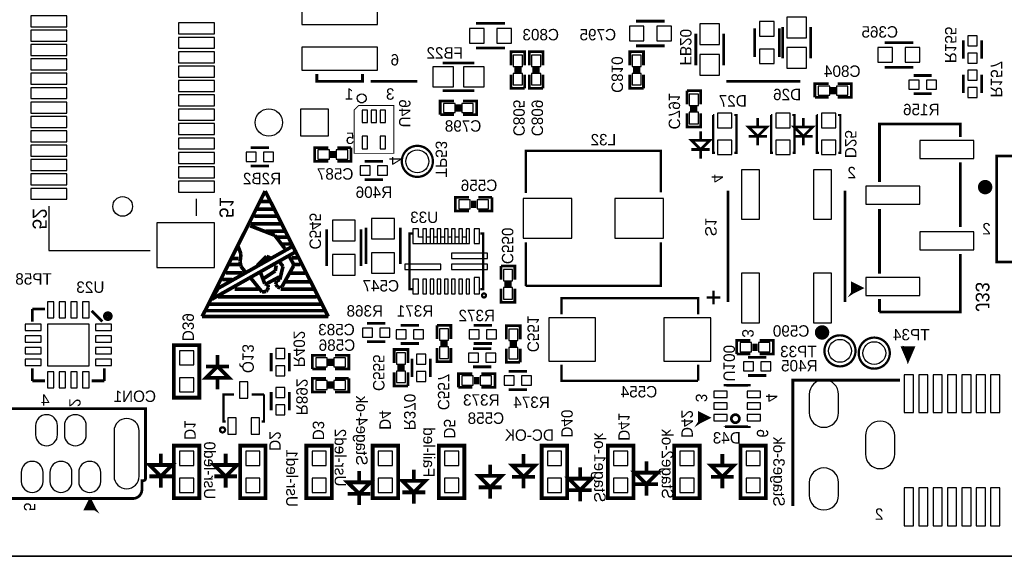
# Model space of a CAD drawing. Extents: x -53 to 531, y -106 to 304.
# Tile 32 of 66: x 95 to 150, y 0 to 30. Entities that reach past the tile are written whole.
import ezdxf
from ezdxf.enums import TextEntityAlignment as Align

# ---------------------------------------------------------------- set-up
doc = ezdxf.new("R2010")
doc.units = 0
for name, color, linetype in [('BOARD_GEOMETRY_OUTLINE', 3, 'CONTINUOUS'), ('BOARD_GEOMETRY_SILKSCREEN_B', 1, 'CONTINUOUS'), ('PACKAGE_GEOMETRY_SILKSCREEN_B', 4, 'CONTINUOUS'), ('PIN_B', 5, 'CONTINUOUS'), ('REF_DES_SILKSCREEN_B', 6, 'CONTINUOUS')]:
    doc.layers.add(name, color=color, linetype=linetype)

msp = doc.modelspace()

# ---------------------------------------------------------------- linework, layer by layer
at = {"layer": 'BOARD_GEOMETRY_OUTLINE'}
msp.add_lwpolyline([(177.8, 1.016), (176.784, 0), (175.33874, 0), (1.524, 0), (1.016, 0), (0, 1.016), (0, 2.921), (0, 116.84), (0, 118.364), (1.016, 119.38), (2.54, 119.38), (174.93234, 119.38), (176.784, 119.38), (177.8, 118.364), (177.8, 116.80444), (177.8, 4.445), (177.8, 4.572)], close=True, dxfattribs=at)
msp.add_lwpolyline([(1.524, 0), (175.33874, 0)], dxfattribs=at)
at = {"layer": 'BOARD_GEOMETRY_SILKSCREEN_B'}
for points, const_width in [([(117.475, 26.416), (114.8842, 26.416)], 0.1524), ([(138.7602, 26.416), (134.6454, 26.416)], 0.1524), ([(105.5116, 13.335), (109.0168, 20.32)], 0.2032), ([(109.0168, 20.32), (112.522, 13.335)], 0.2032), ([(109.2708, 19.7358), (108.7882, 19.7358)], 0.2032), ([(109.474, 19.304), (108.585, 19.304)], 0.2032), ([(109.6518, 18.923), (108.4072, 18.923)], 0.2032), ([(108.1786, 18.3896), (109.5502, 17.8562)], 0.2032), ([(109.9058, 18.4912), (108.2294, 18.4912)], 0.2032), ([(110.0582, 18.0848), (109.0422, 18.0848)], 0.2032), ([(109.5502, 17.8562), (110.109, 17.1196)], 0.2032), ([(110.2614, 17.7546), (109.6772, 17.7546)], 0.2032), ([(106.045, 14.3002), (110.7186, 16.9418)], 0.2032), ([(110.5408, 17.2466), (106.4006, 14.9098)], 0.2032), ([(107.6706, 16.8148), (107.5182, 17.2212)], 0.2032), ([(110.4138, 17.3736), (109.982, 17.3736)], 0.2032), ([(110.7186, 16.9418), (110.5408, 17.2466)], 0.2032), ([(107.5182, 16.5608), (107.2134, 16.5608)], 0.2032), ([(107.6198, 16.383), (107.6706, 16.8148)], 0.2032), ([(107.6706, 16.129), (107.6198, 16.383)], 0.2032), ([(109.093, 16.6878), (108.585, 16.1798)], 0.2032), ([(109.3216, 16.5862), (109.093, 16.6878)], 0.2032), ([(110.0074, 16.129), (109.8042, 16.383)], 0.2032), ([(110.3376, 16.7132), (110.5916, 16.256)], 0.2032), ([(110.7948, 16.6116), (110.5154, 16.6116)], 0.2032), ([(107.7722, 15.7734), (106.8324, 15.7734)], 0.2032), ([(107.5944, 16.2306), (107.0102, 16.2306)], 0.2032), ([(107.9246, 15.7988), (107.6706, 16.129)], 0.2032), ([(108.7628, 15.7734), (108.9914, 15.1638)], 0.2032), ([(109.5756, 15.875), (108.9152, 15.4432)], 0.2032), ([(109.6264, 16.1798), (109.5756, 15.875)], 0.2032), ([(109.8296, 15.3924), (110.0074, 16.129)], 0.2032), ([(110.5916, 16.1544), (109.9566, 15.0114)], 0.2032), ([(110.5916, 16.2814), (110.5916, 16.1544)], 0.2032), ([(110.9726, 16.2306), (110.6424, 16.2306)], 0.2032), ([(107.188, 15.3924), (106.6292, 15.3924)], 0.2032), ([(108.839, 14.7066), (108.204, 15.494)], 0.2032), ([(109.8042, 15.5448), (109.093, 15.1638)], 0.2032), ([(109.601, 15.1384), (109.6518, 15.3162)], 0.2032), ([(109.6518, 15.3162), (109.8296, 15.3924)], 0.2032), ([(111.506, 15.2654), (110.1344, 15.2654)], 0.2032), ([(111.2266, 15.748), (110.4138, 15.748)], 0.2032), ([(106.4006, 14.9098), (106.045, 14.3002)], 0.2032), ([(108.6358, 14.859), (107.315, 14.859)], 0.2032), ([(109.0676, 14.732), (108.839, 14.7066)], 0.2032), ([(108.9914, 15.1638), (109.093, 15.1384)], 0.2032), ([(109.1438, 14.8336), (109.0676, 14.732)], 0.2032), ([(109.093, 15.1384), (109.1692, 15.0876)], 0.2032), ([(109.1946, 14.9606), (109.1438, 14.8336)], 0.2032), ([(109.1692, 15.0876), (109.1946, 14.9606)], 0.2032), ([(109.7026, 14.986), (109.601, 15.1384)], 0.2032), ([(109.855, 14.9352), (109.7026, 14.986)], 0.2032), ([(109.9566, 15.0114), (109.855, 14.9352)], 0.2032), ([(111.6838, 14.859), (109.8804, 14.859)], 0.2032), ([(111.887, 14.4272), (106.4006, 14.4272)], 0.2032), ([(112.3188, 13.6652), (105.7402, 13.6652)], 0.2032), ([(112.1156, 14.0208), (105.918, 14.0208)], 0.2032), ([(112.522, 13.335), (105.5116, 13.335)], 0.2032)]:
    msp.add_lwpolyline(points, dxfattribs=dict(at, const_width=const_width))
at = {"layer": 'PACKAGE_GEOMETRY_SILKSCREEN_B'}
for points, const_width in [([(122.3391, 29.6418), (120.7389, 29.6418)], 0.1524), ([(131.2291, 29.7688), (129.6289, 29.7688)], 0.1524), ([(132.956046, 27.31897), (132.956046, 29.06903)], 0.150114), ([(134.505954, 27.31897), (134.505954, 29.06903)], 0.150114), ([(136.2202, 29.3751), (136.2202, 27.7749)], 0.1524), ([(137.5918, 27.7749), (137.5918, 29.3751)], 0.1524), ([(137.782046, 27.69997), (137.782046, 29.45003)], 0.150114), ([(139.331954, 27.69997), (139.331954, 29.45003)], 0.150114), ([(129.6289, 28.3972), (131.2291, 28.3972)], 0.1524), ([(145.0467, 28.575), (143.4465, 28.575)], 0.1524), ([(147.828, 27.686), (147.828, 28.702)], 0.1524), ([(148.844, 27.686), (148.844, 28.702)], 0.1524), ([(120.7389, 28.2702), (122.3391, 28.2702)], 0.1524), ([(123.444, 27.305), (123.444, 28.067), (122.682, 28.067), (122.682, 27.305)], 0.1524), ([(124.46, 27.305), (124.46, 28.067), (123.698, 28.067), (123.698, 27.305)], 0.1524), ([(130.048, 27.305), (130.048, 28.067), (129.286, 28.067), (129.286, 27.305)], 0.1524), ([(118.88597, 27.444954), (120.63603, 27.444954)], 0.150114), ([(111.887, 26.836116), (111.887, 26.416), (114.427, 26.416), (114.427, 26.836116)], 0.1524), ([(122.682, 26.797), (122.682, 26.035), (123.444, 26.035)], 0.1524), ([(123.2662, 27.1272), (122.8598, 27.1272)], 0.1524), ([(123.2662, 26.9748), (122.8598, 26.9748)], 0.1524), ([(123.444, 26.035), (123.444, 26.797)], 0.1524), ([(123.698, 26.797), (123.698, 26.035), (124.46, 26.035)], 0.1524), ([(124.2822, 27.1272), (123.8758, 27.1272)], 0.1524), ([(124.2822, 26.9748), (123.8758, 26.9748)], 0.1524), ([(124.46, 26.035), (124.46, 26.797)], 0.1524), ([(129.286, 26.797), (129.286, 26.035), (130.048, 26.035)], 0.1524), ([(129.8702, 27.1272), (129.4638, 27.1272)], 0.1524), ([(129.8702, 26.9748), (129.4638, 26.9748)], 0.1524), ([(130.048, 26.035), (130.048, 26.797)], 0.1524), ([(143.4465, 27.2034), (145.0467, 27.2034)], 0.1524), ([(145.0594, 26.7462), (146.0754, 26.7462)], 0.1524), ([(147.828, 25.781), (147.828, 26.797)], 0.1524), ([(148.844, 25.781), (148.844, 26.797)], 0.1524), ([(140.335, 26.289), (139.573, 26.289), (139.573, 25.527)], 0.1524), ([(140.843, 25.527), (141.605, 25.527), (141.605, 26.289), (140.843, 26.289)], 0.1524), ([(118.88597, 25.895046), (120.63603, 25.895046)], 0.150114), ([(133.223, 25.146), (133.223, 25.908), (132.461, 25.908)], 0.1524), ([(132.461, 25.908), (132.461, 25.146)], 0.1524), ([(140.5128, 25.7048), (140.5128, 26.1112)], 0.1524), ([(140.6652, 25.7048), (140.6652, 26.1112)], 0.1524), ([(145.0594, 25.7302), (146.0754, 25.7302)], 0.1524), ([(119.507, 25.3238), (118.745, 25.3238), (118.745, 24.5618)], 0.1524), ([(119.6848, 24.7396), (119.6848, 25.146)], 0.1524), ([(119.8372, 24.7396), (119.8372, 25.146)], 0.1524), ([(120.015, 24.5618), (120.777, 24.5618), (120.777, 25.3238), (120.015, 25.3238)], 0.1524), ([(139.573, 25.527), (140.335, 25.527)], 0.1524), ([(114.210846, 25.078944), (116.162074, 25.078944), (116.162074, 22.419056), (113.961926, 22.419056), (113.961926, 24.830024), (114.210846, 25.078944)], 0.050038), ([(118.745, 24.5618), (119.507, 24.5618)], 0.1524), ([(132.461, 24.638), (132.461, 23.876), (133.223, 23.876), (133.223, 24.638)], 0.1524), ([(132.6388, 24.9682), (133.0452, 24.9682)], 0.1524), ([(132.6388, 24.8158), (133.0452, 24.8158)], 0.1524), ([(133.91261, 24.5491), (133.91261, 22.4409), (134.026148, 22.4409)], 0.127), ([(133.975856, 24.5491), (133.91261, 24.5491)], 0.127), ([(135.105394, 22.4409), (135.22071, 22.4409), (135.22071, 24.5491), (135.091678, 24.5491)], 0.127), ([(136.398, 23.876), (136.398, 24.384)], 0.1524), ([(137.204196, 24.5491), (137.14095, 24.5491)], 0.127), ([(137.14095, 24.5491), (137.14095, 22.4409), (137.254488, 22.4409)], 0.127), ([(138.333734, 22.4409), (138.44905, 22.4409), (138.44905, 24.5491), (138.320018, 24.5491)], 0.127), ([(138.938, 23.876), (138.938, 24.384)], 0.1524), ([(139.744196, 24.5491), (139.68095, 24.5491)], 0.127), ([(139.68095, 24.5491), (139.68095, 22.4409), (139.794488, 22.4409)], 0.127), ([(140.873734, 22.4409), (140.98905, 22.4409), (140.98905, 24.5491), (140.860018, 24.5491)], 0.127), ([(143.165068, 20.821396), (143.165068, 24.051514), (147.664932, 24.051514), (147.664932, 23.321518)], 0.1524), ([(133.22046, 23.1394), (133.22046, 23.6474)], 0.1524), ([(136.144, 23.876), (136.906, 23.876), (136.398, 23.368), (135.89, 23.876), (136.144, 23.876)], 0.1524), ([(138.684, 23.876), (139.446, 23.876), (138.938, 23.368), (138.43, 23.876), (138.684, 23.876)], 0.1524), ([(132.96646, 23.1394), (133.72846, 23.1394), (133.22046, 22.6314), (132.71246, 23.1394), (132.96646, 23.1394)], 0.1524), ([(135.89, 23.368), (136.906, 23.368)], 0.1524), ([(136.398, 22.86), (136.398, 23.368)], 0.1524), ([(138.43, 23.368), (139.446, 23.368)], 0.1524), ([(138.938, 22.86), (138.938, 23.368)], 0.1524), ([(108.204, 22.733), (109.22, 22.733)], 0.1524), ([(112.522, 22.733), (111.76, 22.733), (111.76, 21.971), (112.522, 21.971)], 0.1524), ([(112.6998, 22.5552), (112.6998, 22.1488)], 0.1524), ([(112.8522, 22.5552), (112.8522, 22.1488)], 0.1524), ([(113.03, 21.971), (113.792, 21.971), (113.792, 22.733)], 0.1524), ([(113.792, 22.733), (113.03, 22.733)], 0.1524), ([(131.00812, 20.239228), (131.00812, 22.55012), (123.49988, 22.55012), (123.49988, 20.219924)], 0.127), ([(132.71246, 22.6314), (133.72846, 22.6314)], 0.1524), ([(133.22046, 22.1234), (133.22046, 22.6314)], 0.1524), ([(114.554, 21.971), (115.57, 21.971)], 0.1524), ([(147.664932, 21.92147), (147.664932, 18.321274)], 0.1524), ([(149.683978, 16.370046), (149.683978, 22.269958), (154.184096, 22.269958), (154.184096, 16.370046), (149.683978, 16.370046)], 0.150114), ([(108.204, 21.717), (109.22, 21.717)], 0.1524), ([(114.554, 20.955), (115.57, 20.955)], 0.1524), ([(134.74827, 20.34667), (134.74827, 14.14653)], 0.150114), ([(141.24813, 20.34667), (141.24813, 14.14653)], 0.150114), ([(120.352566, 19.964908), (119.590566, 19.964908), (119.590566, 19.202908), (120.352566, 19.202908)], 0.1524), ([(120.530366, 19.787108), (120.530366, 19.380708)], 0.1524), ([(120.682766, 19.787108), (120.682766, 19.380708)], 0.1524), ([(120.860566, 19.202908), (121.622566, 19.202908), (121.622566, 19.964908)], 0.1524), ([(121.622566, 19.964908), (120.860566, 19.964908)], 0.1524), ([(143.165068, 15.72133), (143.165068, 19.321526)], 0.1524), ([(112.4331, 18.1864), (112.4331, 16.1544)], 0.1524), ([(114.3381, 18.1864), (114.3381, 16.1544)], 0.1524), ([(114.6175, 18.288), (114.6175, 16.256)], 0.1524), ([(116.5225, 18.288), (116.5225, 16.256)], 0.1524), ([(117.197632, 14.859), (117.032532, 14.859), (117.032532, 17.958816), (117.197632, 17.958816)], 0.127), ([(120.9675, 14.859), (121.1326, 14.859), (121.1326, 17.958816), (120.9675, 17.958816)], 0.127), ([(123.49988, 15.04188), (131.00812, 15.04188), (131.00812, 17.467326)], 0.127), ([(123.49988, 17.460214), (123.49988, 15.04188)], 0.127), ([(147.664932, 16.821404), (147.664932, 13.591286), (143.165068, 13.591286)], 0.1524), ([(122.892566, 15.392908), (122.892566, 16.154908), (122.130566, 16.154908)], 0.1524), ([(122.130566, 16.154908), (122.130566, 15.392908)], 0.1524), ([(122.130566, 14.884908), (122.130566, 14.122908), (122.892566, 14.122908), (122.892566, 14.884908)], 0.1524), ([(122.308366, 15.215108), (122.714766, 15.215108)], 0.1524), ([(122.308366, 15.062708), (122.714766, 15.062708)], 0.1524), ([(133.944868, 14.7828), (133.944868, 14.0208)], 0.127), ([(133.944868, 14.7828), (133.944868, 14.0208)], 0.127), ([(133.944868, 14.7828), (133.944868, 14.0208)], 0.127), ([(141.664944, 14.671294), (141.664944, 15.17142), (142.16507, 14.921484), (141.664944, 14.671294), (141.76502, 15.071344), (141.964918, 14.871446), (141.664944, 14.671294), (141.865096, 14.971522)], 0.1524), ([(133.08584, 13.462), (133.08584, 14.36497), (125.48616, 14.36497), (125.48616, 13.462)], 0.127), ([(134.325868, 14.4018), (133.563868, 14.4018)], 0.127), ([(134.325868, 14.4018), (133.563868, 14.4018)], 0.127), ([(134.325868, 14.4018), (133.563868, 14.4018)], 0.127), ([(143.165068, 13.591286), (143.165068, 14.321282)], 0.1524), ([(96.069404, 13.760196), (96.769428, 13.760196)], 0.1524), ([(96.069404, 13.060172), (96.069404, 13.760196)], 0.1524), ([(99.369372, 13.66012), (99.96932, 13.060172)], 0.1524), ([(115.697, 12.954), (114.681, 12.954)], 0.1524), ([(117.558566, 12.852908), (116.542566, 12.852908)], 0.1524), ([(119.336566, 12.090908), (119.336566, 12.852908), (118.574566, 12.852908)], 0.1524), ([(118.574566, 12.852908), (118.574566, 12.090908)], 0.1524), ([(121.622566, 12.852908), (120.606566, 12.852908)], 0.1524), ([(123.19, 12.065), (123.19, 12.827), (122.428, 12.827), (122.428, 12.065)], 0.1524), ([(135.9916, 12.0142), (135.2296, 12.0142), (135.2296, 11.2522)], 0.1524), ([(136.4996, 11.2522), (137.2616, 11.2522), (137.2616, 12.0142), (136.4996, 12.0142)], 0.1524), ([(105.35666, 8.828278), (105.35666, 11.745722), (103.93934, 11.745722), (103.93934, 8.828278), (105.35666, 8.828278)], 0.210058), ([(115.697, 11.938), (114.681, 11.938)], 0.1524), ([(116.948966, 10.744708), (116.948966, 11.506708), (116.186966, 11.506708), (116.186966, 10.744708)], 0.1524), ([(117.558566, 11.836908), (116.542566, 11.836908)], 0.1524), ([(118.574566, 11.582908), (118.574566, 10.820908), (119.336566, 10.820908), (119.336566, 11.582908)], 0.1524), ([(118.752366, 11.913108), (119.158766, 11.913108)], 0.1524), ([(118.752366, 11.760708), (119.158766, 11.760708)], 0.1524), ([(121.5898, 11.557), (120.5738, 11.557)], 0.1524), ([(121.622566, 11.836908), (120.606566, 11.836908)], 0.1524), ([(122.428, 11.557), (122.428, 10.795), (123.19, 10.795)], 0.1524), ([(123.0122, 11.8872), (122.6058, 11.8872)], 0.1524), ([(123.0122, 11.7348), (122.6058, 11.7348)], 0.1524), ([(123.19, 10.795), (123.19, 11.557)], 0.1524), ([(136.1694, 11.43), (136.1694, 11.8364)], 0.1524), ([(136.3218, 11.43), (136.3218, 11.8364)], 0.1524), ([(144.749266, 10.904728), (144.449292, 11.604752), (145.04924, 11.604752), (144.749266, 10.904728), (144.549114, 11.604752), (144.949164, 11.504676), (144.749266, 11.104626), (144.64919, 11.504676), (144.849088, 11.4046), (144.749266, 11.304524)], 0.1524), ([(106.364024, 10.564114), (106.364024, 11.199114)], 0.210058), ([(109.347, 11.303), (109.347, 10.287)], 0.1524), ([(110.363, 11.303), (110.363, 10.287)], 0.1524), ([(112.395, 11.176), (111.633, 11.176), (111.633, 10.414)], 0.1524), ([(112.5728, 10.5918), (112.5728, 10.9982)], 0.1524), ([(112.7252, 10.5918), (112.7252, 10.9982)], 0.1524), ([(112.903, 10.414), (113.665, 10.414), (113.665, 11.176), (112.903, 11.176)], 0.1524), ([(117.177566, 10.998708), (117.177566, 9.982708)], 0.1524), ([(118.193566, 10.998708), (118.193566, 9.982708)], 0.1524), ([(135.2296, 11.2522), (135.9916, 11.2522)], 0.1524), ([(135.8646, 11.0744), (136.8806, 11.0744)], 0.1524), ([(96.069404, 9.760204), (96.069404, 10.460228)], 0.1524), ([(100.069396, 10.460228), (100.069396, 9.760204)], 0.1524), ([(106.999024, 9.929114), (105.729024, 9.929114), (106.364024, 10.564114), (106.999024, 9.929114)], 0.210058), ([(106.999024, 10.564114), (105.729024, 10.564114)], 0.210058), ([(111.633, 10.414), (112.395, 10.414)], 0.1524), ([(116.771166, 10.566908), (116.364766, 10.566908)], 0.1524), ([(116.771166, 10.414508), (116.364766, 10.414508)], 0.1524), ([(121.5898, 10.541), (120.5738, 10.541)], 0.1524), ([(125.48616, 10.668), (125.48616, 9.76503), (133.08584, 9.76503)], 0.127), ([(133.08584, 9.76503), (133.08584, 10.668)], 0.127), ([(106.364024, 9.929114), (106.364024, 9.294114)], 0.210058), ([(112.395, 9.906), (111.633, 9.906), (111.633, 9.144), (112.395, 9.144)], 0.1524), ([(112.903, 9.144), (113.665, 9.144), (113.665, 9.906)], 0.1524), ([(113.665, 9.906), (112.903, 9.906)], 0.1524), ([(116.186966, 10.236708), (116.186966, 9.474708), (116.948966, 9.474708)], 0.1524), ([(116.948966, 9.474708), (116.948966, 10.236708)], 0.1524), ([(120.523, 10.16), (119.761, 10.16), (119.761, 9.398)], 0.1524), ([(120.7008, 9.5758), (120.7008, 9.9822)], 0.1524), ([(120.8532, 9.5758), (120.8532, 9.9822)], 0.1524), ([(121.031, 9.398), (121.793, 9.398), (121.793, 10.16), (121.031, 10.16)], 0.1524), ([(123.571, 10.287), (122.555, 10.287)], 0.1524), ([(135.8646, 10.0584), (136.8806, 10.0584)], 0.1524), ([(138.34999, 2.794), (138.34999, 9.797542), (144.29994, 9.797542)], 0.1524), ([(96.769428, 9.760204), (96.069404, 9.760204)], 0.1524), ([(100.069396, 9.760204), (99.369372, 9.760204)], 0.1524), ([(112.5728, 9.7282), (112.5728, 9.3218)], 0.1524), ([(112.7252, 9.7282), (112.7252, 9.3218)], 0.1524), ([(119.761, 9.398), (120.523, 9.398)], 0.1524), ([(123.571, 9.271), (122.555, 9.271)], 0.1524), ([(134.580122, 9.456674), (134.580122, 9.506712), (135.929878, 9.506712), (135.929878, 9.456674)], 0.1524), ([(107.291378, 9.005062), (106.696002, 9.005062), (106.696002, 7.504938), (106.817414, 7.504938)], 0.127), ([(108.949998, 9.005062), (108.266484, 9.005062)], 0.127), ([(108.812076, 7.504938), (108.949998, 7.504938), (108.949998, 9.005062)], 0.127), ([(109.347, 9.144), (109.347, 8.128)], 0.1524), ([(110.363, 9.144), (110.363, 8.128)], 0.1524), ([(133.154928, 7.456678), (133.154928, 7.95655), (133.655054, 7.706614), (133.154928, 7.456678), (133.255004, 7.856474), (133.454902, 7.656576), (133.154928, 7.456678), (133.35508, 7.756652)], 0.1524), ([(134.580122, 7.206488), (134.580122, 7.256526)], 0.1524), ([(135.929878, 7.256526), (135.929878, 7.206488), (134.580122, 7.206488)], 0.1524), ([(103.93934, 6.157722), (103.93934, 3.240278), (105.35666, 3.240278), (105.35666, 6.157722), (103.93934, 6.157722)], 0.210058), ([(107.62234, 6.157722), (107.62234, 3.240278), (109.03966, 3.240278), (109.03966, 6.157722), (107.62234, 6.157722)], 0.210058), ([(111.30534, 6.157722), (111.30534, 3.240278), (112.72266, 3.240278), (112.72266, 6.157722), (111.30534, 6.157722)], 0.210058), ([(114.98834, 6.157722), (114.98834, 3.240278), (116.40566, 3.240278), (116.40566, 6.157722), (114.98834, 6.157722)], 0.210058), ([(118.67134, 6.157722), (118.67134, 3.240278), (120.08866, 3.240278), (120.08866, 6.157722), (118.67134, 6.157722)], 0.210058), ([(124.38634, 6.157722), (124.38634, 3.240278), (125.80366, 3.240278), (125.80366, 6.157722), (124.38634, 6.157722)], 0.210058), ([(128.06934, 6.157722), (128.06934, 3.240278), (129.48666, 3.240278), (129.48666, 6.157722), (128.06934, 6.157722)], 0.210058), ([(131.75234, 6.157722), (131.75234, 3.240278), (133.16966, 3.240278), (133.16966, 6.157722), (131.75234, 6.157722)], 0.210058), ([(135.43534, 6.157722), (135.43534, 3.240278), (136.85266, 3.240278), (136.85266, 6.157722), (135.43534, 6.157722)], 0.210058), ([(103.211376, 5.082286), (103.211376, 5.717286)], 0.210058), ([(106.818176, 5.082286), (106.818176, 5.717286)], 0.210058), ([(123.378976, 5.056886), (123.378976, 5.691886)], 0.210058), ([(134.427976, 5.056886), (134.427976, 5.691886)], 0.210058), ([(102.576376, 5.082286), (103.846376, 5.082286), (103.211376, 4.447286), (102.576376, 5.082286)], 0.210058), ([(106.183176, 5.082286), (107.453176, 5.082286), (106.818176, 4.447286), (106.183176, 5.082286)], 0.210058), ([(117.282976, 4.193286), (117.282976, 4.828286)], 0.210058), ([(121.524776, 4.472686), (121.524776, 5.107686)], 0.210058), ([(122.743976, 5.056886), (124.013976, 5.056886), (123.378976, 4.421886), (122.743976, 5.056886)], 0.210058), ([(126.528576, 4.320286), (126.528576, 4.955286)], 0.210058), ([(130.211576, 4.650486), (130.211576, 5.285486)], 0.210058), ([(133.792976, 5.056886), (135.062976, 5.056886), (134.427976, 4.421886), (133.792976, 5.056886)], 0.210058), ([(102.576376, 4.447286), (103.846376, 4.447286)], 0.210058), ([(103.211376, 4.447286), (103.211376, 3.812286)], 0.210058), ([(106.183176, 4.447286), (107.453176, 4.447286)], 0.210058), ([(106.818176, 4.447286), (106.818176, 3.812286)], 0.210058), ([(114.234976, 4.117086), (114.234976, 4.752086)], 0.210058), ([(120.889776, 4.472686), (122.159776, 4.472686), (121.524776, 3.837686), (120.889776, 4.472686)], 0.210058), ([(122.743976, 4.421886), (124.013976, 4.421886)], 0.210058), ([(123.378976, 4.421886), (123.378976, 3.786886)], 0.210058), ([(125.893576, 4.320286), (127.163576, 4.320286), (126.528576, 3.685286), (125.893576, 4.320286)], 0.210058), ([(129.576576, 4.650486), (130.846576, 4.650486), (130.211576, 4.015486), (129.576576, 4.650486)], 0.210058), ([(133.792976, 4.421886), (135.062976, 4.421886)], 0.210058), ([(134.427976, 4.421886), (134.427976, 3.786886)], 0.210058), ([(113.599976, 4.117086), (114.869976, 4.117086), (114.234976, 3.482086), (113.599976, 4.117086)], 0.210058), ([(116.647976, 4.193286), (117.917976, 4.193286), (117.282976, 3.558286), (116.647976, 4.193286)], 0.210058), ([(120.889776, 3.837686), (122.159776, 3.837686)], 0.210058), ([(121.524776, 3.837686), (121.524776, 3.202686)], 0.210058), ([(129.576576, 4.015486), (130.846576, 4.015486)], 0.210058), ([(130.211576, 4.015486), (130.211576, 3.380486)], 0.210058), ([(99.538282, 2.64287), (99.03841, 2.64287), (99.288346, 3.142742), (99.538282, 2.64287), (99.138486, 2.742692), (99.338384, 2.942844), (99.538282, 2.64287), (99.238308, 2.842768)], 0.1524), ([(113.599976, 3.482086), (114.869976, 3.482086)], 0.210058), ([(114.234976, 3.482086), (114.234976, 2.847086)], 0.210058), ([(116.647976, 3.558286), (117.917976, 3.558286)], 0.210058), ([(117.282976, 3.558286), (117.282976, 2.923286)], 0.210058), ([(125.893576, 3.685286), (127.163576, 3.685286)], 0.210058), ([(126.528576, 3.685286), (126.528576, 3.050286)], 0.210058)]:
    msp.add_lwpolyline(points, dxfattribs=dict(at, const_width=const_width))
msp.add_lwpolyline([(114.634264, 25.47239, -1.000068), (114.134138, 25.472644, -0.999932), (114.634264, 25.47239)], format="xyb", dxfattribs=at)
for points, const_width in [([(118.3386, 21.971, 1), (116.6114, 21.971, 1), (118.3386, 21.971)], 0.127), ([(149.24024, 20.537678, 0.999975), (148.840444, 20.537932, 1.000025), (149.24024, 20.537678)], 0.40005), ([(121.291858, 14.511274, 1.000306), (121.069354, 14.511274, 0.999694), (121.291858, 14.511274)], 0.127), ([(100.410772, 13.360146, 1.000382), (100.12807, 13.360146, 0.999618), (100.410772, 13.360146)], 0.254), ([(140.173202, 12.453112, 1.000075), (139.77239, 12.452858, 0.999925), (140.173202, 12.453112)], 0.40005), ([(141.8336, 11.43, 1), (140.1064, 11.43, 1), (141.8336, 11.43)], 0.127), ([(143.7386, 11.303, 1), (142.0114, 11.303, 1), (143.7386, 11.303)], 0.127), ([(93.862906, 3.214878), (101.662992, 3.214878, 0.414267), (102.163118, 3.715004), (102.163118, 4.214876), (102.26294, 4.214876, 0.414385), (102.363016, 4.314952), (102.363016, 8.215122), (92.962984, 8.215122), (92.962984, 4.314952, 0.414385), (93.06306, 4.214876), (93.162882, 4.214876), (93.162882, 3.715004, 0.414267), (93.663008, 3.214878), (93.862906, 3.214878)], 0.1524), ([(135.378444, 7.656576, 1.000107), (134.931658, 7.656576, 0.999893), (135.378444, 7.656576)], 0.1524), ([(106.785918, 7.034784, 1.000306), (106.50474, 7.03453, 0.999694), (106.785918, 7.034784)], 0.127)]:
    msp.add_lwpolyline(points, format="xyb", dxfattribs=dict(at, const_width=const_width))
for points in [[(105.192068, 18.93951), (105.192068, 19.878294)], [(96.991932, 19.478244), (96.991932, 17.015968), (102.613968, 17.015968)]]:
    msp.add_lwpolyline(points, dxfattribs=at)
at = {"layer": 'PIN_B'}
for points in [[(115.2525, 30.861), (111.0615, 30.861), (111.0615, 29.591), (115.2525, 29.591)], [(97.995232, 30.068774), (95.988632, 30.068774), (95.988632, 29.459174), (97.995232, 29.459174)], [(106.195368, 29.668724), (104.188768, 29.668724), (104.188768, 29.059124), (106.195368, 29.059124)], [(134.281037, 29.61894), (133.180963, 29.61894), (133.180963, 28.468828), (134.281037, 28.468828)], [(136.4996, 29.7434), (136.4996, 28.9306), (137.3124, 28.9306), (137.3124, 29.7434)], [(139.107037, 29.99994), (138.006963, 29.99994), (138.006963, 28.849828), (139.107037, 28.849828)], [(97.995232, 29.268674), (95.988632, 29.268674), (95.988632, 28.659074), (97.995232, 28.659074)], [(120.3706, 28.5496), (121.1834, 28.5496), (121.1834, 29.3624), (120.3706, 29.3624)], [(121.8946, 28.5496), (122.7074, 28.5496), (122.7074, 29.3624), (121.8946, 29.3624)], [(130.0734, 29.4894), (129.2606, 29.4894), (129.2606, 28.6766), (130.0734, 28.6766)], [(131.5974, 29.4894), (130.7846, 29.4894), (130.7846, 28.6766), (131.5974, 28.6766)], [(97.995232, 28.468828), (95.988632, 28.468828), (95.988632, 27.859228), (97.995232, 27.859228)], [(106.195368, 28.868878), (104.188768, 28.868878), (104.188768, 28.259278), (106.195368, 28.259278)], [(148.59, 28.3972), (148.59, 28.956), (148.082, 28.956), (148.082, 28.3972)], [(106.195368, 28.068778), (104.188768, 28.068778), (104.188768, 27.459178), (106.195368, 27.459178)], [(115.2525, 28.321), (111.0615, 28.321), (111.0615, 27.051), (115.2525, 27.051)], [(134.281037, 27.919172), (133.180963, 27.919172), (133.180963, 26.76906), (134.281037, 26.76906)], [(136.4996, 28.2194), (136.4996, 27.4066), (137.3124, 27.4066), (137.3124, 28.2194)], [(139.107037, 28.300172), (138.006963, 28.300172), (138.006963, 27.15006), (139.107037, 27.15006)], [(143.0782, 27.4828), (143.891, 27.4828), (143.891, 28.2956), (143.0782, 28.2956)], [(144.6022, 27.4828), (145.415, 27.4828), (145.415, 28.2956), (144.6022, 28.2956)], [(148.59, 27.432), (148.59, 27.9908), (148.082, 27.9908), (148.082, 27.432)], [(97.995232, 27.668728), (95.988632, 27.668728), (95.988632, 27.059128), (97.995232, 27.059128)], [(122.809, 27.2415), (123.317, 27.2415), (123.317, 27.8765), (122.809, 27.8765)], [(123.825, 27.2415), (124.333, 27.2415), (124.333, 27.8765), (123.825, 27.8765)], [(129.413, 27.2415), (129.921, 27.2415), (129.921, 27.8765), (129.413, 27.8765)], [(97.995232, 26.868882), (95.988632, 26.868882), (95.988632, 26.259282), (97.995232, 26.259282)], [(106.195368, 27.268678), (104.188768, 27.268678), (104.188768, 26.659078), (106.195368, 26.659078)], [(119.486172, 26.119836), (119.486172, 27.21991), (118.33606, 27.21991), (118.33606, 26.119836)], [(121.18594, 26.119836), (121.18594, 27.21991), (120.035828, 27.21991), (120.035828, 26.119836)], [(122.809, 26.2255), (123.317, 26.2255), (123.317, 26.8605), (122.809, 26.8605)], [(123.825, 26.2255), (124.333, 26.2255), (124.333, 26.8605), (123.825, 26.8605)], [(129.413, 26.2255), (129.921, 26.2255), (129.921, 26.8605), (129.413, 26.8605)], [(148.59, 26.4922), (148.59, 27.051), (148.082, 27.051), (148.082, 26.4922)], [(106.195368, 26.468832), (104.188768, 26.468832), (104.188768, 25.859232), (106.195368, 25.859232)], [(144.8054, 25.9842), (145.3642, 25.9842), (145.3642, 26.4922), (144.8054, 26.4922)], [(145.7706, 25.9842), (146.3294, 25.9842), (146.3294, 26.4922), (145.7706, 26.4922)], [(97.995232, 26.068782), (95.988632, 26.068782), (95.988632, 25.459182), (97.995232, 25.459182)], [(139.7635, 26.162), (139.7635, 25.654), (140.3985, 25.654), (140.3985, 26.162)], [(140.7795, 26.162), (140.7795, 25.654), (141.4145, 25.654), (141.4145, 26.162)], [(148.59, 25.527), (148.59, 26.0858), (148.082, 26.0858), (148.082, 25.527)], [(97.995232, 25.268682), (95.988632, 25.268682), (95.988632, 24.659082), (97.995232, 24.659082)], [(106.195368, 25.668732), (104.188768, 25.668732), (104.188768, 25.059132), (106.195368, 25.059132)], [(118.9355, 25.1968), (118.9355, 24.6888), (119.5705, 24.6888), (119.5705, 25.1968)], [(119.9515, 25.1968), (119.9515, 24.6888), (120.5865, 24.6888), (120.5865, 25.1968)], [(133.096, 25.7175), (132.588, 25.7175), (132.588, 25.0825), (133.096, 25.0825)], [(106.195368, 24.868886), (104.188768, 24.868886), (104.188768, 24.259286), (106.195368, 24.259286)], [(112.522, 24.892), (112.522, 23.368), (110.998, 23.368), (110.998, 24.892)], [(114.412141, 24.823928), (114.412141, 24.134064), (114.712115, 24.134064), (114.712115, 24.823928)], [(114.912013, 24.823928), (114.912013, 24.134064), (115.211987, 24.134064), (115.211987, 24.823928)], [(115.411885, 24.823928), (115.411885, 24.134064), (115.711859, 24.134064), (115.711859, 24.823928)], [(133.096, 24.7015), (132.588, 24.7015), (132.588, 24.0665), (133.096, 24.0665)], [(134.96671, 24.645112), (134.16661, 24.645112), (134.16661, 23.845012), (134.96671, 23.845012)], [(138.19505, 24.645112), (137.39495, 24.645112), (137.39495, 23.845012), (138.19505, 23.845012)], [(140.73505, 24.645112), (139.93495, 24.645112), (139.93495, 23.845012), (140.73505, 23.845012)], [(97.995232, 24.468836), (95.988632, 24.468836), (95.988632, 23.859236), (97.995232, 23.859236)], [(97.995232, 23.668736), (95.988632, 23.668736), (95.988632, 23.059136), (97.995232, 23.059136)], [(106.195368, 24.068786), (104.188768, 24.068786), (104.188768, 23.459186), (106.195368, 23.459186)], [(106.195368, 23.268686), (104.188768, 23.268686), (104.188768, 22.659086), (106.195368, 22.659086)], [(114.412141, 23.363936), (114.412141, 22.674072), (114.712115, 22.674072), (114.712115, 23.363936)], [(115.411885, 23.363936), (115.411885, 22.674072), (115.711859, 22.674072), (115.711859, 23.363936)], [(134.96671, 23.144988), (134.16661, 23.144988), (134.16661, 22.344888), (134.96671, 22.344888)], [(138.19505, 23.144988), (137.39495, 23.144988), (137.39495, 22.344888), (138.19505, 22.344888)], [(140.73505, 23.144988), (139.93495, 23.144988), (139.93495, 22.344888), (140.73505, 22.344888)], [(145.415127, 22.131401), (148.415121, 22.131401), (148.415121, 23.131399), (145.415127, 23.131399)], [(97.995232, 22.86889), (95.988632, 22.86889), (95.988632, 22.25929), (97.995232, 22.25929)], [(106.195368, 22.46884), (104.188768, 22.46884), (104.188768, 21.85924), (106.195368, 21.85924)], [(107.95, 21.971), (108.5088, 21.971), (108.5088, 22.479), (107.95, 22.479)], [(108.9152, 21.971), (109.474, 21.971), (109.474, 22.479), (108.9152, 22.479)], [(112.5855, 22.098), (112.5855, 22.606), (111.9505, 22.606), (111.9505, 22.098)], [(113.6015, 22.098), (113.6015, 22.606), (112.9665, 22.606), (112.9665, 22.098)], [(97.995232, 22.06879), (95.988632, 22.06879), (95.988632, 21.45919), (97.995232, 21.45919)], [(106.195368, 21.66874), (104.188768, 21.66874), (104.188768, 21.05914), (106.195368, 21.05914)], [(114.3, 21.209), (114.8588, 21.209), (114.8588, 21.717), (114.3, 21.717)], [(115.2652, 21.209), (115.824, 21.209), (115.824, 21.717), (115.2652, 21.717)], [(136.498203, 21.496655), (135.498205, 21.496655), (135.498205, 18.746597), (136.498203, 18.746597)], [(140.498195, 21.496655), (139.498197, 21.496655), (139.498197, 18.746597), (140.498195, 18.746597)], [(97.995232, 21.26869), (95.988632, 21.26869), (95.988632, 20.65909), (97.995232, 20.65909)], [(106.195368, 20.868894), (104.188768, 20.868894), (104.188768, 20.259294), (106.195368, 20.259294)], [(97.995232, 20.468844), (95.988632, 20.468844), (95.988632, 19.859244), (97.995232, 19.859244)], [(142.414879, 19.591401), (145.414873, 19.591401), (145.414873, 20.591399), (142.414879, 20.591399)], [(120.416066, 19.329908), (120.416066, 19.837908), (119.781066, 19.837908), (119.781066, 19.329908)], [(121.432066, 19.329908), (121.432066, 19.837908), (120.797066, 19.837908), (120.797066, 19.329908)], [(123.354084, 19.895947), (123.354084, 17.696053), (126.054104, 17.696053), (126.054104, 19.895947)], [(128.453896, 19.895947), (128.453896, 17.696053), (131.153916, 17.696053), (131.153916, 19.895947)], [(114.0206, 17.5514), (114.0206, 18.6944), (112.7506, 18.6944), (112.7506, 17.5514)], [(116.205, 17.653), (116.205, 18.796), (114.935, 18.796), (114.935, 17.653)], [(106.195368, 18.55851), (102.994968, 18.55851), (102.994968, 16.06931), (106.195368, 16.06931)], [(120.382538, 17.408906), (120.382538, 18.209006), (120.182386, 18.209006), (120.182386, 17.758918), (119.982488, 17.758918), (119.982488, 18.209006), (119.78259, 18.209006), (119.78259, 17.758918), (119.582438, 17.758918), (119.582438, 18.209006), (119.38254, 18.209006), (119.38254, 17.758918), (119.182388, 17.758918), (119.182388, 18.209006), (118.98249, 18.209006), (118.98249, 17.758918), (118.782592, 17.758918), (118.782592, 18.209006), (118.58244, 18.209006), (118.58244, 17.758918), (118.382542, 17.758918), (118.382542, 18.209006), (118.18239, 18.209006), (118.18239, 17.758918), (117.982492, 17.758918), (117.982492, 18.209006), (117.782594, 18.209006), (117.782594, 17.758918), (117.532404, 17.758918), (117.532404, 18.209006), (117.23243, 18.209006), (117.23243, 17.408906)], [(117.782721, 17.408906), (117.982619, 17.408906), (117.982619, 18.209006), (117.782721, 18.209006)], [(118.182517, 17.408906), (118.382415, 17.408906), (118.382415, 18.209006), (118.182517, 18.209006)], [(118.582567, 17.408906), (118.782465, 17.408906), (118.782465, 18.209006), (118.582567, 18.209006)], [(118.982617, 17.408906), (119.182515, 17.408906), (119.182515, 18.209006), (118.982617, 18.209006)], [(119.382667, 17.408906), (119.582565, 17.408906), (119.582565, 18.209006), (119.382667, 18.209006)], [(119.782717, 17.408906), (119.982615, 17.408906), (119.982615, 18.209006), (119.782717, 18.209006)], [(120.182513, 17.408906), (120.382411, 17.408906), (120.382411, 18.209006), (120.182513, 18.209006)], [(120.932702, 17.408906), (120.932702, 18.209006), (120.632728, 18.209006), (120.632728, 17.408906)], [(145.415127, 17.051401), (148.415121, 17.051401), (148.415121, 18.051399), (145.415127, 18.051399)], [(114.0206, 15.6464), (114.0206, 16.7894), (112.7506, 16.7894), (112.7506, 15.6464)], [(116.205, 15.748), (116.205, 16.891), (114.935, 16.891), (114.935, 15.748)], [(119.38254, 16.558895), (121.382536, 16.558895), (121.382536, 16.858869), (119.38254, 16.858869)], [(116.782596, 15.958947), (118.782592, 15.958947), (118.782592, 16.258921), (116.782596, 16.258921)], [(119.38254, 15.958947), (121.382536, 15.958947), (121.382536, 16.258921), (119.38254, 16.258921)], [(122.765566, 15.964408), (122.257566, 15.964408), (122.257566, 15.329408), (122.765566, 15.329408)], [(117.532658, 14.60881), (117.532658, 15.40891), (117.232684, 15.40891), (117.232684, 14.60881)], [(117.782721, 14.60881), (117.982619, 14.60881), (117.982619, 15.40891), (117.782721, 15.40891)], [(118.182517, 14.60881), (118.382415, 14.60881), (118.382415, 15.40891), (118.182517, 15.40891)], [(118.582567, 14.60881), (118.782465, 14.60881), (118.782465, 15.40891), (118.582567, 15.40891)], [(118.982617, 14.60881), (119.182515, 14.60881), (119.182515, 15.40891), (118.982617, 15.40891)], [(119.382667, 14.60881), (119.582565, 14.60881), (119.582565, 15.40891), (119.382667, 15.40891)], [(119.782717, 14.60881), (119.982615, 14.60881), (119.982615, 15.40891), (119.782717, 15.40891)], [(120.182513, 14.60881), (120.382411, 14.60881), (120.382411, 15.40891), (120.182513, 15.40891)], [(120.932702, 14.60881), (120.932702, 15.508732), (120.632728, 15.508732), (120.632728, 14.60881)], [(136.498203, 15.746603), (135.498205, 15.746603), (135.498205, 12.996545), (136.498203, 12.996545)], [(140.498195, 15.746603), (139.498197, 15.746603), (139.498197, 12.996545), (140.498195, 12.996545)], [(142.414879, 14.511401), (145.414873, 14.511401), (145.414873, 15.511399), (142.414879, 15.511399)], [(122.765566, 14.948408), (122.257566, 14.948408), (122.257566, 14.313408), (122.765566, 14.313408)], [(97.272094, 14.154658), (96.916494, 14.154658), (96.916494, 13.265658), (97.272094, 13.265658)], [(97.92208, 14.154658), (97.56648, 14.154658), (97.56648, 13.265658), (97.92208, 13.265658)], [(98.57232, 14.154658), (98.21672, 14.154658), (98.21672, 13.265658), (98.57232, 13.265658)], [(99.222306, 14.154658), (98.866706, 14.154658), (98.866706, 13.265658), (99.222306, 13.265658)], [(124.786136, 13.264896), (124.786136, 10.865104), (127.38608, 10.865104), (127.38608, 13.264896)], [(133.785864, 10.865104), (133.785864, 13.264896), (131.18592, 13.264896), (131.18592, 10.865104)], [(96.563942, 12.913106), (95.674942, 12.913106), (95.674942, 12.557506), (96.563942, 12.557506)], [(99.2251, 12.9159), (96.9137, 12.9159), (96.9137, 10.6045), (99.2251, 10.6045)], [(100.463858, 12.913106), (99.574858, 12.913106), (99.574858, 12.557506), (100.463858, 12.557506)], [(114.9858, 12.7), (114.427, 12.7), (114.427, 12.192), (114.9858, 12.192)], [(115.951, 12.7), (115.3922, 12.7), (115.3922, 12.192), (115.951, 12.192)], [(116.847366, 12.598908), (116.288566, 12.598908), (116.288566, 12.090908), (116.847366, 12.090908)], [(117.812566, 12.598908), (117.253766, 12.598908), (117.253766, 12.090908), (117.812566, 12.090908)], [(119.209566, 12.662408), (118.701566, 12.662408), (118.701566, 12.027408), (119.209566, 12.027408)], [(120.911366, 12.598908), (120.352566, 12.598908), (120.352566, 12.090908), (120.911366, 12.090908)], [(121.876566, 12.598908), (121.317766, 12.598908), (121.317766, 12.090908), (121.876566, 12.090908)], [(122.555, 12.0015), (123.063, 12.0015), (123.063, 12.6365), (122.555, 12.6365)], [(96.563942, 12.26312), (95.674942, 12.26312), (95.674942, 11.90752), (96.563942, 11.90752)], [(100.463858, 12.26312), (99.574858, 12.26312), (99.574858, 11.90752), (100.463858, 11.90752)], [(96.563942, 11.61288), (95.674942, 11.61288), (95.674942, 11.25728), (96.563942, 11.25728)], [(100.463858, 11.61288), (99.574858, 11.61288), (99.574858, 11.25728), (100.463858, 11.25728)], [(109.601, 11.557), (109.601, 10.9982), (110.109, 10.9982), (110.109, 11.557)], [(119.209566, 11.646408), (118.701566, 11.646408), (118.701566, 11.011408), (119.209566, 11.011408)], [(122.555, 10.9855), (123.063, 10.9855), (123.063, 11.6205), (122.555, 11.6205)], [(135.4201, 11.8872), (135.4201, 11.3792), (136.0551, 11.3792), (136.0551, 11.8872)], [(136.4361, 11.8872), (136.4361, 11.3792), (137.0711, 11.3792), (137.0711, 11.8872)], [(96.563942, 10.962894), (95.674942, 10.962894), (95.674942, 10.607294), (96.563942, 10.607294)], [(100.463858, 10.962894), (99.574858, 10.962894), (99.574858, 10.607294), (100.463858, 10.607294)], [(104.2543, 10.643362), (105.0417, 10.643362), (105.0417, 11.430762), (104.2543, 11.430762)], [(111.8235, 11.049), (111.8235, 10.541), (112.4585, 10.541), (112.4585, 11.049)], [(112.8395, 11.049), (112.8395, 10.541), (113.4745, 10.541), (113.4745, 11.049)], [(116.313966, 10.681208), (116.821966, 10.681208), (116.821966, 11.316208), (116.313966, 11.316208)], [(117.431566, 11.252708), (117.431566, 10.693908), (117.939566, 10.693908), (117.939566, 11.252708)], [(120.8786, 11.303), (120.3198, 11.303), (120.3198, 10.795), (120.8786, 10.795)], [(121.8438, 11.303), (121.285, 11.303), (121.285, 10.795), (121.8438, 10.795)], [(109.601, 10.5918), (109.601, 10.033), (110.109, 10.033), (110.109, 10.5918)], [(135.6106, 10.3124), (136.1694, 10.3124), (136.1694, 10.8204), (135.6106, 10.8204)], [(136.5758, 10.3124), (137.1346, 10.3124), (137.1346, 10.8204), (136.5758, 10.8204)], [(97.272094, 10.254742), (96.916494, 10.254742), (96.916494, 9.365742), (97.272094, 9.365742)], [(97.92208, 10.254742), (97.56648, 10.254742), (97.56648, 9.365742), (97.92208, 9.365742)], [(98.57232, 10.254742), (98.21672, 10.254742), (98.21672, 9.365742), (98.57232, 9.365742)], [(99.222306, 10.254742), (98.866706, 10.254742), (98.866706, 9.365742), (99.222306, 9.365742)], [(104.2543, 9.143238), (105.0417, 9.143238), (105.0417, 9.930638), (104.2543, 9.930638)], [(116.313966, 9.665208), (116.821966, 9.665208), (116.821966, 10.300208), (116.313966, 10.300208)], [(117.431566, 10.287508), (117.431566, 9.728708), (117.939566, 9.728708), (117.939566, 10.287508)], [(119.9515, 10.033), (119.9515, 9.525), (120.5865, 9.525), (120.5865, 10.033)], [(120.9675, 10.033), (120.9675, 9.525), (121.6025, 9.525), (121.6025, 10.033)], [(122.8598, 10.033), (122.301, 10.033), (122.301, 9.525), (122.8598, 9.525)], [(123.825, 10.033), (123.2662, 10.033), (123.2662, 9.525), (123.825, 9.525)], [(145.054066, 7.993634), (145.054066, 10.101834), (144.546066, 10.101834), (144.546066, 7.993634)], [(145.853912, 7.993634), (145.853912, 10.101834), (145.345912, 10.101834), (145.345912, 7.993634)], [(146.654012, 7.993634), (146.654012, 10.101834), (146.146012, 10.101834), (146.146012, 7.993634)], [(147.454112, 7.993634), (147.454112, 10.101834), (146.946112, 10.101834), (146.946112, 7.993634)], [(148.253958, 7.993634), (148.253958, 10.101834), (147.745958, 10.101834), (147.745958, 7.993634)], [(149.054058, 7.993634), (149.054058, 10.101834), (148.546058, 10.101834), (148.546058, 7.993634)], [(149.853904, 7.993634), (149.853904, 10.101834), (149.345904, 10.101834), (149.345904, 7.993634)], [(107.58805, 8.799957), (108.05795, 8.799957), (108.05795, 9.710039), (107.58805, 9.710039)], [(109.601, 9.398), (109.601, 8.8392), (110.109, 8.8392), (110.109, 9.398)], [(112.4585, 9.271), (112.4585, 9.779), (111.8235, 9.779), (111.8235, 9.271)], [(113.4745, 9.271), (113.4745, 9.779), (112.8395, 9.779), (112.8395, 9.271)], [(133.954901, 8.83158), (134.704963, 8.83158), (134.704963, 9.181592), (133.954901, 9.181592)], [(135.805037, 8.83158), (136.555099, 8.83158), (136.555099, 9.181592), (135.805037, 9.181592)], [(109.601, 8.4328), (109.601, 7.874), (110.109, 7.874), (110.109, 8.4328)], [(133.954901, 8.181594), (134.704963, 8.181594), (134.704963, 8.531606), (133.954901, 8.531606)], [(135.805037, 8.181594), (136.555099, 8.181594), (136.555099, 8.531606), (135.805037, 8.531606)], [(107.407964, 7.710043), (106.938064, 7.710043), (106.938064, 6.799961), (107.407964, 6.799961)], [(108.707936, 7.710043), (108.238036, 7.710043), (108.238036, 6.799961), (108.707936, 6.799961)], [(133.954901, 7.531608), (134.704963, 7.531608), (134.704963, 7.88162), (133.954901, 7.88162)], [(135.805037, 7.531608), (136.555099, 7.531608), (136.555099, 7.88162), (135.805037, 7.88162)], [(105.0417, 5.842762), (104.2543, 5.842762), (104.2543, 5.055362), (105.0417, 5.055362)], [(108.7247, 5.842762), (107.9373, 5.842762), (107.9373, 5.055362), (108.7247, 5.055362)], [(112.4077, 5.842762), (111.6203, 5.842762), (111.6203, 5.055362), (112.4077, 5.055362)], [(116.0907, 5.842762), (115.3033, 5.842762), (115.3033, 5.055362), (116.0907, 5.055362)], [(119.7737, 5.842762), (118.9863, 5.842762), (118.9863, 5.055362), (119.7737, 5.055362)], [(125.4887, 5.842762), (124.7013, 5.842762), (124.7013, 5.055362), (125.4887, 5.055362)], [(129.1717, 5.842762), (128.3843, 5.842762), (128.3843, 5.055362), (129.1717, 5.055362)], [(132.8547, 5.842762), (132.0673, 5.842762), (132.0673, 5.055362), (132.8547, 5.055362)], [(136.5377, 5.842762), (135.7503, 5.842762), (135.7503, 5.055362), (136.5377, 5.055362)], [(105.0417, 4.342638), (104.2543, 4.342638), (104.2543, 3.555238), (105.0417, 3.555238)], [(108.7247, 4.342638), (107.9373, 4.342638), (107.9373, 3.555238), (108.7247, 3.555238)], [(112.4077, 4.342638), (111.6203, 4.342638), (111.6203, 3.555238), (112.4077, 3.555238)], [(116.0907, 4.342638), (115.3033, 4.342638), (115.3033, 3.555238), (116.0907, 3.555238)], [(119.7737, 4.342638), (118.9863, 4.342638), (118.9863, 3.555238), (119.7737, 3.555238)], [(125.4887, 4.342638), (124.7013, 4.342638), (124.7013, 3.555238), (125.4887, 3.555238)], [(129.1717, 4.342638), (128.3843, 4.342638), (128.3843, 3.555238), (129.1717, 3.555238)], [(132.8547, 4.342638), (132.0673, 4.342638), (132.0673, 3.555238), (132.8547, 3.555238)], [(136.5377, 4.342638), (135.7503, 4.342638), (135.7503, 3.555238), (136.5377, 3.555238)], [(145.054066, 1.693418), (145.054066, 3.801618), (144.546066, 3.801618), (144.546066, 1.693418)], [(145.853912, 1.693418), (145.853912, 3.801618), (145.345912, 3.801618), (145.345912, 1.693418)], [(146.654012, 1.693418), (146.654012, 3.801618), (146.146012, 3.801618), (146.146012, 1.693418)], [(147.454112, 1.693418), (147.454112, 3.801618), (146.946112, 3.801618), (146.946112, 1.693418)], [(148.253958, 1.693418), (148.253958, 3.801618), (147.745958, 3.801618), (147.745958, 1.693418)], [(149.054058, 1.693418), (149.054058, 3.801618), (148.546058, 3.801618), (148.546058, 1.693418)], [(149.853904, 1.693418), (149.853904, 3.801618), (149.345904, 3.801618), (149.345904, 1.693418)]]:
    msp.add_lwpolyline(points, close=True, dxfattribs=at)
for points in [[(139.262104, 9.00557), (139.262104, 7.98957, 1), (140.887704, 7.98957), (140.887704, 9.00557, 1)], [(97.4725, 6.760972), (97.4725, 7.268972, 1), (96.2533, 7.268972), (96.2533, 6.760972, 1)], [(99.0727, 6.760972), (99.0727, 7.268972, 1), (97.8535, 7.268972), (97.8535, 6.760972, 1)], [(102.01148, 4.4577), (102.01148, 6.9723, 1), (100.61448, 6.9723), (100.61448, 4.4577, 1)], [(142.387066, 6.7056), (142.387066, 5.6896, 1), (144.012666, 5.6896), (144.012666, 6.7056, 1)], [(96.672654, 4.161028), (96.672654, 4.669028, 1), (95.453454, 4.669028), (95.453454, 4.161028, 1)], [(98.2726, 4.161028), (98.2726, 4.669028, 1), (97.0534, 4.669028), (97.0534, 4.161028, 1)], [(99.872546, 4.161028), (99.872546, 4.669028, 1), (98.653346, 4.669028), (98.653346, 4.161028, 1)], [(139.262104, 4.10337), (139.262104, 3.39217, 1), (140.887704, 3.39217), (140.887704, 4.10337, 1)]]:
    msp.add_lwpolyline(points, format="xyb", close=True, dxfattribs=at)
for centre, radius in [((109.22, 24.13), 0.762), ((117.475, 21.971), 0.635), ((101.092, 19.46402), 0.5461), ((140.97, 11.43), 0.635), ((142.875, 11.303), 0.635)]:
    msp.add_circle(centre, radius, dxfattribs=at)

# ---------------------------------------------------------------- texts
at = {"layer": 'BOARD_GEOMETRY_SILKSCREEN_B', "text_generation_flag": 2, "width": 1.0004}
for s, p in [('Stage4-ok', (114.0714, 5.0546)), ('Usr-led2', (112.8776, 3.8862)), ('Fail-led', (117.8052, 4.3942)), ('Stage2-ok', (131.064, 3.2004)), ('Stage1-ok', (127.3048, 2.9972)), ('Stage3-ok', (137.2616, 2.7686)), ('Usr-led0', (105.6132, 3.175)), ('Usr-led1', (110.1852, 2.7432))]:
    msp.add_text(s, height=0.635, rotation=270, dxfattribs=at).set_placement(p)
msp.add_text('DC-OK', height=0.635, dxfattribs=at).set_placement((125.0696, 6.4262))
at = {"layer": 'PACKAGE_GEOMETRY_SILKSCREEN_B', "text_generation_flag": 2, "width": 1.0004}
for s, p in [('6', (116.459, 27.305)), ('1', (113.919, 25.4)), ('3', (116.205, 25.4)), ('5', (113.9698, 22.9362)), ('2', (141.859, 21.0312)), ('2', (149.352, 17.907)), ('4', (97.028, 8.382)), ('2', (143.383, 2.032))]:
    msp.add_text(s, height=0.635, dxfattribs=at).set_placement(p)
for s, rotation, p in [('4', 270, (115.9256, 21.7678)), ('4', 270, (133.8326, 20.7772)), ('3', 270, (135.5344, 12.1666)), ('3', 269.848, (132.94995, 8.57631)), ('4', 269.848, (136.85012, 8.57631)), ('2', 270, (98.1202, 8.3058)), ('6', 269.848, (136.3472, 6.604)), ('5', 270, (95.6056, 2.5146))]:
    msp.add_text(s, height=0.635, rotation=rotation, dxfattribs=at).set_placement(p)
at = {"layer": 'PACKAGE_GEOMETRY_SILKSCREEN_B', "text_generation_flag": 2}
for s, p in [('51', (106.4768, 19.4056)), ('52', (96.0882, 18.7706))]:
    msp.add_text(s, height=0.7874, rotation=270, dxfattribs=at).set_placement(p, align=Align.CENTER)
at = {"layer": 'REF_DES_SILKSCREEN_B', "text_generation_flag": 2, "width": 1.0004}
for s, p in [('C803', (124.333, 28.702)), ('C795', (127.508, 28.702)), ('C365', (143.1798, 28.8544)), ('FB22', (118.999, 27.686)), ('R156', (145.4912, 24.5364)), ('R2B2', (108.839, 20.701)), ('R406', (115.062, 19.939)), ('U33', (117.856, 18.542)), ('TP58', (96.139, 15.113)), ('C547', (115.443, 14.732)), ('R368', (114.554, 13.335)), ('R371', (117.348, 13.335)), ('R372', (120.777, 13.081)), ('TP34', (144.9324, 12.0142)), ('TP33', (138.6586, 11.0744)), ('R405', (138.7094, 10.287)), ('R373', (121.031, 8.382)), ('R374', (123.825, 8.255))]:
    msp.add_text(s, height=0.635, dxfattribs=at).set_placement(p, align=Align.CENTER)
for s, p in [('FB20', (132.08, 28.321)), ('R155', (146.812, 28.448)), ('R157', (149.352, 26.543)), ('U46', (116.459, 24.638)), ('TP53', (118.491, 22.098)), ('C545', (111.4806, 18.0848)), ('S1', (133.477, 18.3134)), ('R402', (110.5916, 11.5316)), ('Q13', (107.7468, 10.9982)), ('R892', (110.744, 8.8646)), ('R370', (116.7384, 8.0264))]:
    msp.add_text(s, height=0.635, rotation=270, dxfattribs=at).set_placement(p, align=Align.CENTER)
at = {"layer": 'REF_DES_SILKSCREEN_B', "text_generation_flag": 2}
for s, height, width, p in [('C810', 0.635, 1.0004, (128.27, 25.781)), ('C805', 0.635, 1.0004, (122.809, 23.368)), ('C809', 0.635, 1.0004, (123.825, 23.368)), ('C791', 0.635, 1.0004, (131.445, 23.749)), ('D25', 0.635, 1.0004, (141.2494, 22.1488)), ('C550', 0.635, 1.0004, (122.174, 16.256)), ('J33', 0.762, 1.000333, (148.5138, 13.6144)), ('D39', 0.635, 1.0004, (104.4194, 11.9634)), ('C551', 0.635, 1.0004, (123.5964, 11.3538)), ('U100', 0.635, 1.0004, (134.493, 9.7282)), ('C555', 0.635, 1.0004, (115.0112, 9.1948)), ('C557', 0.635, 1.0004, (118.618, 8.128)), ('D4', 0.635, 1.0004, (115.3668, 7.0358)), ('D40', 0.635, 1.0004, (125.476, 6.604)), ('D41', 0.635, 1.0004, (128.651, 6.4262)), ('D42', 0.635, 1.0004, (132.1562, 6.5786)), ('D1', 0.635, 1.0004, (104.521, 6.477)), ('D3', 0.635, 1.0004, (111.6584, 6.4516)), ('D5', 0.635, 1.0004, (118.9482, 6.5532)), ('D2', 0.635, 1.0004, (109.2454, 5.8674))]:
    msp.add_text(s, height=height, rotation=270, dxfattribs=dict(at, width=width)).set_placement(p)
at = {"layer": 'REF_DES_SILKSCREEN_B', "text_generation_flag": 2, "width": 1.0004}
for s, p in [('C804', (142.113, 26.67)), ('D26', (138.811, 25.3746)), ('D27', (135.7884, 25.019)), ('C798', (121.031, 23.622)), ('L32', (128.524, 22.86)), ('C587', (113.919, 20.955)), ('C556', (121.92, 20.32)), ('U23', (100.076, 14.6558)), ('C583', (113.9952, 12.2936)), ('C590', (139.2682, 12.2174)), ('C586', (114.0206, 11.43)), ('C554', (130.81, 8.8392)), ('CON1', (102.9462, 8.5852)), ('C558', (122.301, 7.366)), ('D43', (135.4582, 6.2738))]:
    msp.add_text(s, height=0.635, dxfattribs=at).set_placement(p)

doc.saveas('drawing.dxf')
